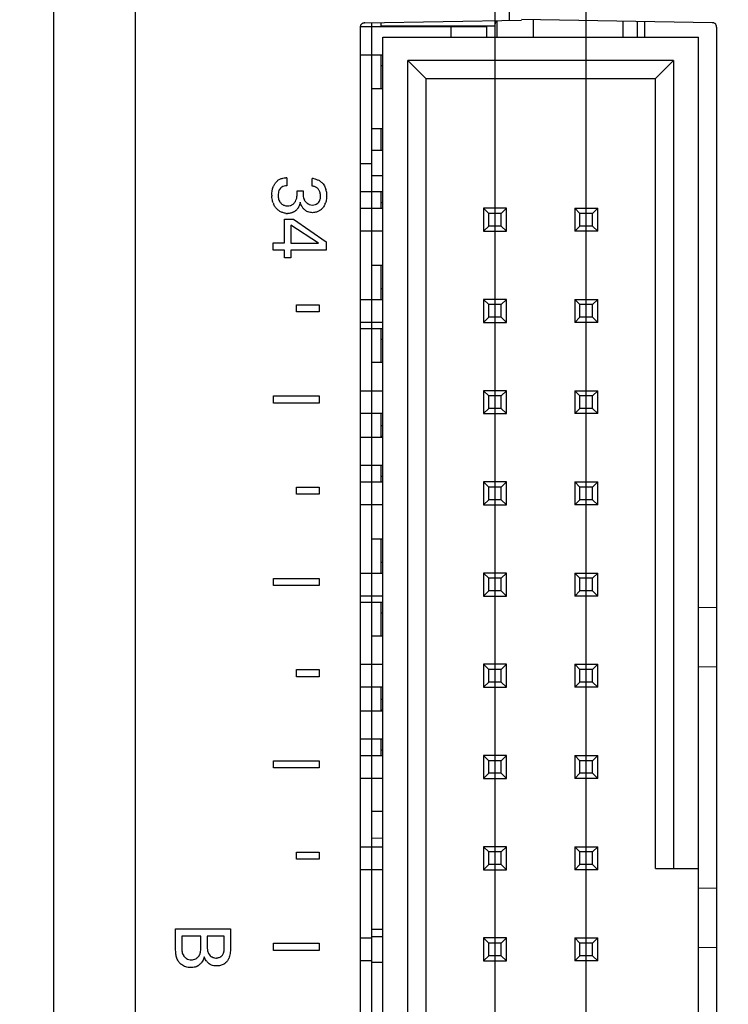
# Model space of a CAD drawing. Header units: inches. Extents: x 0 to 34, y 0 to 22.
# Tile 6 of 129: x 6.2 to 7, y 8.9 to 10. Entities that reach past the tile are written whole.
import ezdxf

# ---------------------------------------------------------------- set-up
doc = ezdxf.new("R2010")
doc.units = ezdxf.units.IN
doc.header["$LTSCALE"] = 1.87
doc.header["$MEASUREMENT"] = 0
doc.layers.get('0').update_dxf_attribs({"linetype": 'CONTINUOUS'})
doc.layers.add('DETAIL', color=7, linetype='CONTINUOUS')
doc.layers.add('DIMENSIONS', color=7, linetype='CONTINUOUS')
doc.styles.get("Standard").update_dxf_attribs({"font": 'txt', "width": 0.8})
doc.dimstyles.new('DIMSTYLE_2', dxfattribs={"dimtxt": 0.125, "dimasz": 0.18, "dimexe": 0.18, "dimexo": 0.0625, "dimgap": 0.09, "dimtad": 0, "dimtih": 1, "dimtoh": 1, "dimzin": 4, "dimdsep": 46, "dimtxsty": 'STANDARD', "dimblk": '_FILLED', "dimblk1": '_FILLED', "dimblk2": '_FILLED', "dimcen": 0.09, "dimadec": 0, "dimazin": 0, "dimtp": 0.02, "dimtm": 0.02, "dimtfac": 1, "dimtofl": 0, "dimtmove": 0, "dimatfit": 3, "dimldrblk": '_FILLED', "dimfxl": 1, "dimtolj": 1, "dimtzin": 4, "dimarcsym": 0})
doc.dimstyles.new('DIMSTYLE_3', dxfattribs={"dimtxt": 0.125, "dimasz": 0.18, "dimexe": 0.18, "dimexo": 0.0625, "dimgap": 0.09, "dimtad": 0, "dimtih": 1, "dimtoh": 1, "dimzin": 4, "dimdsep": 46, "dimtxsty": 'STANDARD', "dimblk": '_FILLED', "dimblk1": '_FILLED', "dimblk2": '_FILLED', "dimcen": 0.09, "dimadec": 0, "dimazin": 0, "dimtp": 0.02, "dimtm": 0.02, "dimtfac": 1, "dimtofl": 0, "dimtmove": 0, "dimatfit": 3, "dimldrblk": '_FILLED', "dimfxl": 1, "dimtolj": 1, "dimtzin": 4, "dimarcsym": 0})
doc.dimstyles.get("Standard").update_dxf_attribs({"dimtxt": 0.125, "dimasz": 0.18, "dimexe": 0.18, "dimexo": 0.0625, "dimgap": 0.09, "dimtad": 0, "dimtih": 1, "dimtoh": 1, "dimzin": 4, "dimdsep": 46, "dimtxsty": 'STANDARD', "dimblk": '_FILLED', "dimblk1": '_FILLED', "dimblk2": '_FILLED', "dimcen": 0.09, "dimadec": 0, "dimazin": 0, "dimtol": 1, "dimtp": 0.02, "dimtm": 0.02, "dimtfac": 1, "dimtofl": 0, "dimtmove": 0, "dimatfit": 3, "dimldrblk": '_FILLED', "dimfxl": 1, "dimtolj": 1, "dimtzin": 4, "dimarcsym": 0})

# ---------------------------------------------------------------- blocks, each defined once
blk = doc.blocks.new('*D48')
at = {"layer": 'DIMENSIONS', "color": 2, "linetype": 'CONTINUOUS'}
blk.add_line((6.8231, 10.4048), (7.8794, 10.4048), dxfattribs=at)
at = {"layer": 'DIMENSIONS', "color": 2, "linetype": 'CONTINUOUS', "insert": (7.9419, 10.4673), "char_height": 0.125, "width": 1.125, "attachment_point": 1, "line_spacing_factor": 0.9}
blk.add_mtext('3.01{\\Ftxt.shx;\\W1.000000;\\H0.125000; }[76.6]', dxfattribs=at)
blk = doc.blocks.new('_FILLED')
at = {"color": 0, "linetype": 'BYBLOCK'}
blk.add_solid([(0, 0), (-1, 0.1736), (-1, -0.1736)], dxfattribs=at)
blk = doc.blocks.new('*D51')
at = {"layer": 'DIMENSIONS', "color": 2, "linetype": 'CONTINUOUS'}
for p, q in [((6.7239, 8.1567), (6.7239, 13.6443)), ((6.824, 8.1435), (6.824, 13.6443)), ((6.7239, 13.5193), (6.3515, 13.5193)), ((6.824, 13.5193), (7.184, 13.5193))]:
    blk.add_line(p, q, dxfattribs=at)
at = {"layer": 'DIMENSIONS', "color": 2, "linetype": 'CONTINUOUS', "xscale": 0.18, "yscale": 0.18, "zscale": 0.18}
blk.add_blockref('_FILLED', (6.7239, 13.5193), dxfattribs=at)
at = {"layer": 'DIMENSIONS', "color": 2, "linetype": 'CONTINUOUS', "xscale": 0.18, "yscale": 0.18, "zscale": 0.18, "rotation": 180}
blk.add_blockref('_FILLED', (6.824, 13.5193), dxfattribs=at)
at = {"layer": 'DIMENSIONS', "color": 2, "linetype": 'CONTINUOUS', "insert": (6.289, 13.5818), "char_height": 0.125, "width": 0.925, "attachment_point": 3, "line_spacing_factor": 0.9}
blk.add_mtext('.10{\\Ftxt.shx;\\W1.000000;\\H0.125000; }[2.5]', dxfattribs=at)

msp = doc.modelspace()

# ---------------------------------------------------------------- linework, layer by layer
at = {"color": 6, "linetype": 'CONTINUOUS'}
for p, q in [((6.3294, 7.4048), (6.3294, 12.7548)), ((6.2394, 12.6648), (6.2394, 7.4948)), ((6.7399, 9.9733), (6.7399, 10.1863)), ((6.5759, 9.9665), (6.7144, 9.9665)), ((6.7234, 9.9671), (6.5988, 9.9671)), ((6.6756, 9.9548), (6.6756, 9.9665)), ((6.7144, 9.9668), (6.7144, 9.9548)), ((6.7247, 9.973), (6.7234, 9.9671)), ((6.7259, 9.973), (6.7259, 9.9548)), ((6.7661, 9.9548), (6.7661, 9.9737)), ((6.8645, 9.9548), (6.8645, 9.9725)), ((6.8803, 9.9548), (6.8803, 9.9722)), ((6.8882, 9.9548), (6.8882, 9.9721)), ((6.9669, 9.9658), (6.9669, 7.9438)), ((6.6008, 9.9548), (6.9472, 9.9548)), ((6.9472, 7.9548), (6.9472, 9.9548)), ((6.5988, 9.9352), (6.5759, 9.9352)), ((6.5988, 9.9238), (6.6008, 9.9238)), ((6.6283, 9.9292), (6.648, 9.9095)), ((6.6283, 7.9804), (6.6283, 9.9292)), ((6.9197, 9.9292), (6.6283, 9.9292)), ((6.9, 9.9095), (6.9197, 9.9292)), ((6.9197, 9.9292), (6.9197, 9.0434)), ((6.648, 9.9095), (6.9, 9.9095)), ((6.648, 9.9095), (6.648, 8.0001)), ((6.9, 9.0434), (6.9, 9.9095)), ((6.6008, 9.8982), (6.5889, 9.8982)), ((6.6008, 9.8545), (6.5889, 9.8545)), ((6.5759, 9.8165), (6.5889, 9.8165)), ((6.5988, 9.7852), (6.5759, 9.7852)), ((6.5988, 9.7738), (6.6008, 9.7738)), ((6.5759, 9.7674), (6.6008, 9.7674)), ((6.7365, 9.7674), (6.7114, 9.7674)), ((6.7171, 9.7617), (6.7114, 9.7674)), ((6.7114, 9.7674), (6.7114, 9.7422)), ((6.7308, 9.7617), (6.7171, 9.7617)), ((6.7171, 9.7479), (6.7171, 9.7617)), ((6.7308, 9.7617), (6.7365, 9.7674)), ((6.7308, 9.7479), (6.7308, 9.7617)), ((6.7365, 9.7422), (6.7365, 9.7674)), ((6.8114, 9.7674), (6.8367, 9.7674)), ((6.8171, 9.7617), (6.8114, 9.7674)), ((6.8114, 9.7674), (6.8114, 9.7422)), ((6.831, 9.7617), (6.8171, 9.7617)), ((6.8171, 9.7479), (6.8171, 9.7617)), ((6.831, 9.7617), (6.8367, 9.7674)), ((6.831, 9.7479), (6.831, 9.7617)), ((6.8367, 9.7422), (6.8367, 9.7674)), ((6.7114, 9.7422), (6.7171, 9.7479)), ((6.7308, 9.7479), (6.7171, 9.7479)), ((6.7365, 9.7422), (6.7308, 9.7479)), ((6.8114, 9.7422), (6.8171, 9.7479)), ((6.831, 9.7479), (6.8171, 9.7479)), ((6.8367, 9.7422), (6.831, 9.7479)), ((6.6008, 9.7422), (6.5759, 9.7422)), ((6.7114, 9.7422), (6.7365, 9.7422)), ((6.8367, 9.7422), (6.8114, 9.7422)), ((6.6008, 9.7045), (6.5889, 9.7045)), ((6.6008, 9.6789), (6.5988, 9.6789)), ((6.5759, 9.6674), (6.6008, 9.6674)), ((6.7365, 9.6674), (6.7114, 9.6674)), ((6.7171, 9.6617), (6.7114, 9.6674)), ((6.7114, 9.6674), (6.7114, 9.6422)), ((6.7308, 9.6617), (6.7171, 9.6617)), ((6.7171, 9.6479), (6.7171, 9.6617)), ((6.7308, 9.6617), (6.7365, 9.6674)), ((6.7308, 9.6479), (6.7308, 9.6617)), ((6.7365, 9.6422), (6.7365, 9.6674)), ((6.8114, 9.6674), (6.8367, 9.6674)), ((6.8171, 9.6617), (6.8114, 9.6674)), ((6.8114, 9.6674), (6.8114, 9.6422)), ((6.831, 9.6617), (6.8171, 9.6617)), ((6.8171, 9.6479), (6.8171, 9.6617)), ((6.831, 9.6617), (6.8367, 9.6674)), ((6.831, 9.6479), (6.831, 9.6617)), ((6.8367, 9.6422), (6.8367, 9.6674)), ((6.6008, 9.6422), (6.5759, 9.6422)), ((6.7114, 9.6422), (6.7171, 9.6479)), ((6.7114, 9.6422), (6.7365, 9.6422)), ((6.7308, 9.6479), (6.7171, 9.6479)), ((6.7365, 9.6422), (6.7308, 9.6479)), ((6.8114, 9.6422), (6.8171, 9.6479)), ((6.8367, 9.6422), (6.8114, 9.6422)), ((6.831, 9.6479), (6.8171, 9.6479)), ((6.8367, 9.6422), (6.831, 9.6479)), ((6.5988, 9.6352), (6.5759, 9.6352)), ((6.5988, 9.6238), (6.6008, 9.6238)), ((6.6008, 9.5982), (6.5889, 9.5982)), ((6.5759, 9.5674), (6.6008, 9.5674)), ((6.7365, 9.5674), (6.7114, 9.5674)), ((6.7171, 9.5617), (6.7114, 9.5674)), ((6.7114, 9.5674), (6.7114, 9.5422)), ((6.7308, 9.5617), (6.7365, 9.5674)), ((6.7365, 9.5422), (6.7365, 9.5674)), ((6.8114, 9.5674), (6.8367, 9.5674)), ((6.8171, 9.5617), (6.8114, 9.5674)), ((6.8114, 9.5674), (6.8114, 9.5422)), ((6.831, 9.5617), (6.8367, 9.5674)), ((6.8367, 9.5422), (6.8367, 9.5674)), ((6.7308, 9.5617), (6.7171, 9.5617)), ((6.7171, 9.5479), (6.7171, 9.5617)), ((6.7308, 9.5479), (6.7308, 9.5617)), ((6.831, 9.5617), (6.8171, 9.5617)), ((6.8171, 9.5479), (6.8171, 9.5617)), ((6.831, 9.5479), (6.831, 9.5617)), ((6.6008, 9.5422), (6.5759, 9.5422)), ((6.7114, 9.5422), (6.7171, 9.5479)), ((6.7114, 9.5422), (6.7365, 9.5422)), ((6.7308, 9.5479), (6.7171, 9.5479)), ((6.7365, 9.5422), (6.7308, 9.5479)), ((6.8114, 9.5422), (6.8171, 9.5479)), ((6.8367, 9.5422), (6.8114, 9.5422)), ((6.831, 9.5479), (6.8171, 9.5479)), ((6.8367, 9.5422), (6.831, 9.5479)), ((6.6008, 9.5289), (6.5988, 9.5289)), ((6.5759, 9.5165), (6.6008, 9.5165)), ((6.5988, 9.4852), (6.5759, 9.4852)), ((6.5759, 9.4674), (6.6008, 9.4674)), ((6.5988, 9.4738), (6.6008, 9.4738)), ((6.7365, 9.4674), (6.7114, 9.4674)), ((6.7171, 9.4617), (6.7114, 9.4674)), ((6.7114, 9.4674), (6.7114, 9.4422)), ((6.7308, 9.4617), (6.7365, 9.4674)), ((6.7365, 9.4422), (6.7365, 9.4674)), ((6.8114, 9.4674), (6.8367, 9.4674)), ((6.8171, 9.4617), (6.8114, 9.4674)), ((6.8114, 9.4674), (6.8114, 9.4422)), ((6.831, 9.4617), (6.8367, 9.4674)), ((6.8367, 9.4422), (6.8367, 9.4674)), ((6.7308, 9.4617), (6.7171, 9.4617)), ((6.7171, 9.4479), (6.7171, 9.4617)), ((6.7308, 9.4479), (6.7308, 9.4617)), ((6.831, 9.4617), (6.8171, 9.4617)), ((6.8171, 9.4479), (6.8171, 9.4617)), ((6.831, 9.4479), (6.831, 9.4617)), ((6.7114, 9.4422), (6.7171, 9.4479)), ((6.7308, 9.4479), (6.7171, 9.4479)), ((6.7365, 9.4422), (6.7308, 9.4479)), ((6.8114, 9.4422), (6.8171, 9.4479)), ((6.831, 9.4479), (6.8171, 9.4479)), ((6.8367, 9.4422), (6.831, 9.4479)), ((6.6008, 9.4422), (6.5759, 9.4422)), ((6.7114, 9.4422), (6.7365, 9.4422)), ((6.8367, 9.4422), (6.8114, 9.4422)), ((6.6008, 9.4045), (6.5889, 9.4045)), ((6.6008, 9.3789), (6.5988, 9.3789)), ((6.5759, 9.3674), (6.6008, 9.3674)), ((6.7365, 9.3674), (6.7114, 9.3674)), ((6.7171, 9.3617), (6.7114, 9.3674)), ((6.7114, 9.3674), (6.7114, 9.3422)), ((6.7308, 9.3617), (6.7171, 9.3617)), ((6.7171, 9.3479), (6.7171, 9.3617)), ((6.7308, 9.3617), (6.7365, 9.3674)), ((6.7308, 9.3479), (6.7308, 9.3617)), ((6.7365, 9.3422), (6.7365, 9.3674)), ((6.8114, 9.3674), (6.8367, 9.3674)), ((6.8171, 9.3617), (6.8114, 9.3674)), ((6.8114, 9.3674), (6.8114, 9.3422)), ((6.831, 9.3617), (6.8171, 9.3617)), ((6.8171, 9.3479), (6.8171, 9.3617)), ((6.831, 9.3617), (6.8367, 9.3674)), ((6.831, 9.3479), (6.831, 9.3617)), ((6.8367, 9.3422), (6.8367, 9.3674)), ((6.7114, 9.3422), (6.7171, 9.3479)), ((6.7308, 9.3479), (6.7171, 9.3479)), ((6.7365, 9.3422), (6.7308, 9.3479)), ((6.8114, 9.3422), (6.8171, 9.3479)), ((6.831, 9.3479), (6.8171, 9.3479)), ((6.8367, 9.3422), (6.831, 9.3479)), ((6.6008, 9.3422), (6.5759, 9.3422)), ((6.7114, 9.3422), (6.7365, 9.3422)), ((6.8367, 9.3422), (6.8114, 9.3422)), ((6.5988, 9.3352), (6.5759, 9.3352)), ((6.9472, 9.3296), (6.9669, 9.33)), ((6.5988, 9.3238), (6.6008, 9.3238)), ((6.6008, 9.2982), (6.5889, 9.2982)), ((6.5759, 9.2674), (6.6008, 9.2674)), ((6.7365, 9.2674), (6.7114, 9.2674)), ((6.7171, 9.2617), (6.7114, 9.2674)), ((6.7114, 9.2674), (6.7114, 9.2422)), ((6.7308, 9.2617), (6.7171, 9.2617)), ((6.7171, 9.2479), (6.7171, 9.2617)), ((6.7308, 9.2617), (6.7365, 9.2674)), ((6.7308, 9.2479), (6.7308, 9.2617)), ((6.7365, 9.2422), (6.7365, 9.2674)), ((6.8114, 9.2674), (6.8367, 9.2674)), ((6.8171, 9.2617), (6.8114, 9.2674)), ((6.8114, 9.2674), (6.8114, 9.2422)), ((6.831, 9.2617), (6.8171, 9.2617)), ((6.8171, 9.2479), (6.8171, 9.2617)), ((6.831, 9.2617), (6.8367, 9.2674)), ((6.831, 9.2479), (6.831, 9.2617)), ((6.8367, 9.2422), (6.8367, 9.2674)), ((6.9472, 9.265), (6.9669, 9.2646)), ((6.6008, 9.2422), (6.5759, 9.2422)), ((6.7114, 9.2422), (6.7171, 9.2479)), ((6.7114, 9.2422), (6.7365, 9.2422)), ((6.7308, 9.2479), (6.7171, 9.2479)), ((6.7365, 9.2422), (6.7308, 9.2479)), ((6.8114, 9.2422), (6.8171, 9.2479)), ((6.8367, 9.2422), (6.8114, 9.2422)), ((6.831, 9.2479), (6.8171, 9.2479)), ((6.8367, 9.2422), (6.831, 9.2479)), ((6.6008, 9.2289), (6.5988, 9.2289)), ((6.5759, 9.2165), (6.6008, 9.2165)), ((6.5988, 9.1852), (6.5759, 9.1852)), ((6.5759, 9.1674), (6.6008, 9.1674)), ((6.5988, 9.1738), (6.6008, 9.1738)), ((6.7365, 9.1674), (6.7114, 9.1674)), ((6.7171, 9.1617), (6.7114, 9.1674)), ((6.7114, 9.1674), (6.7114, 9.1422)), ((6.7308, 9.1617), (6.7365, 9.1674)), ((6.7365, 9.1422), (6.7365, 9.1674)), ((6.8114, 9.1674), (6.8367, 9.1674)), ((6.8171, 9.1617), (6.8114, 9.1674)), ((6.8114, 9.1674), (6.8114, 9.1422)), ((6.831, 9.1617), (6.8367, 9.1674)), ((6.8367, 9.1422), (6.8367, 9.1674)), ((6.7308, 9.1617), (6.7171, 9.1617)), ((6.7171, 9.1479), (6.7171, 9.1617)), ((6.7308, 9.1479), (6.7308, 9.1617)), ((6.831, 9.1617), (6.8171, 9.1617)), ((6.8171, 9.1479), (6.8171, 9.1617)), ((6.831, 9.1479), (6.831, 9.1617)), ((6.7114, 9.1422), (6.7171, 9.1479)), ((6.7308, 9.1479), (6.7171, 9.1479)), ((6.7365, 9.1422), (6.7308, 9.1479)), ((6.8114, 9.1422), (6.8171, 9.1479)), ((6.831, 9.1479), (6.8171, 9.1479)), ((6.8367, 9.1422), (6.831, 9.1479)), ((6.6008, 9.1422), (6.5759, 9.1422)), ((6.7114, 9.1422), (6.7365, 9.1422)), ((6.8367, 9.1422), (6.8114, 9.1422)), ((6.6008, 9.1061), (6.5889, 9.1061)), ((6.5759, 9.0674), (6.6008, 9.0674)), ((6.6008, 9.0765), (6.5889, 9.0767)), ((6.7365, 9.0674), (6.7114, 9.0674)), ((6.7171, 9.0617), (6.7114, 9.0674)), ((6.7114, 9.0674), (6.7114, 9.0422)), ((6.7308, 9.0617), (6.7365, 9.0674)), ((6.7365, 9.0422), (6.7365, 9.0674)), ((6.8114, 9.0674), (6.8367, 9.0674)), ((6.8171, 9.0617), (6.8114, 9.0674)), ((6.8114, 9.0674), (6.8114, 9.0422)), ((6.831, 9.0617), (6.8367, 9.0674)), ((6.8367, 9.0422), (6.8367, 9.0674)), ((6.7308, 9.0617), (6.7171, 9.0617)), ((6.7171, 9.0479), (6.7171, 9.0617)), ((6.7308, 9.0479), (6.7308, 9.0617)), ((6.831, 9.0617), (6.8171, 9.0617)), ((6.8171, 9.0479), (6.8171, 9.0617)), ((6.831, 9.0479), (6.831, 9.0617)), ((6.7114, 9.0422), (6.7171, 9.0479)), ((6.7308, 9.0479), (6.7171, 9.0479)), ((6.7365, 9.0422), (6.7308, 9.0479)), ((6.8114, 9.0422), (6.8171, 9.0479)), ((6.831, 9.0479), (6.8171, 9.0479)), ((6.8367, 9.0422), (6.831, 9.0479)), ((6.6008, 9.0422), (6.5759, 9.0422)), ((6.7114, 9.0422), (6.7365, 9.0422)), ((6.8367, 9.0422), (6.8114, 9.0422)), ((6.9, 9.0434), (6.9472, 9.0434)), ((6.9472, 9.0221), (6.9669, 9.0225)), ((6.6008, 8.9766), (6.5889, 8.9766)), ((6.5759, 8.9674), (6.5889, 8.9674)), ((6.7365, 8.9674), (6.7114, 8.9674)), ((6.7171, 8.9617), (6.7114, 8.9674)), ((6.7114, 8.9674), (6.7114, 8.9422)), ((6.7308, 8.9617), (6.7171, 8.9617)), ((6.7171, 8.9479), (6.7171, 8.9617)), ((6.7308, 8.9617), (6.7365, 8.9674)), ((6.7308, 8.9479), (6.7308, 8.9617)), ((6.7365, 8.9422), (6.7365, 8.9674)), ((6.8114, 8.9674), (6.8367, 8.9674)), ((6.8171, 8.9617), (6.8114, 8.9674)), ((6.8114, 8.9674), (6.8114, 8.9422)), ((6.831, 8.9617), (6.8171, 8.9617)), ((6.8171, 8.9479), (6.8171, 8.9617)), ((6.831, 8.9617), (6.8367, 8.9674)), ((6.831, 8.9479), (6.831, 8.9617)), ((6.8367, 8.9422), (6.8367, 8.9674)), ((6.9472, 8.9575), (6.9669, 8.9571)), ((6.5889, 8.9422), (6.5759, 8.9422)), ((6.7114, 8.9422), (6.7171, 8.9479)), ((6.7114, 8.9422), (6.7365, 8.9422)), ((6.7308, 8.9479), (6.7171, 8.9479)), ((6.7365, 8.9422), (6.7308, 8.9479)), ((6.8114, 8.9422), (6.8171, 8.9479)), ((6.8367, 8.9422), (6.8114, 8.9422)), ((6.831, 8.9479), (6.8171, 8.9479)), ((6.8367, 8.9422), (6.831, 8.9479))]:
    msp.add_line(p, q, dxfattribs=at)
at = {"color": 7, "linetype": 'CONTINUOUS'}
for p, q in [((6.962, 9.9708), (6.7529, 9.9744)), ((6.5759, 9.9655), (6.5759, 7.9441)), ((6.5809, 9.9705), (6.7529, 9.9735)), ((6.5889, 7.9389), (6.5889, 9.9707)), ((6.5988, 9.9671), (6.5988, 9.9708)), ((6.6008, 7.9548), (6.6008, 9.9548)), ((6.5988, 9.8982), (6.5988, 9.9356)), ((6.5988, 9.9356), (6.6008, 9.9356)), ((6.5988, 9.8308), (6.5988, 9.8545)), ((6.6008, 9.8308), (6.5889, 9.8308)), ((6.5889, 9.8032), (6.6008, 9.8032)), ((6.4953, 9.8009), (6.4953, 9.7921)), ((6.5234, 9.7916), (6.5234, 9.8)), ((6.5353, 9.7941), (6.5368, 9.7919)), ((6.4868, 9.7867), (6.4864, 9.7854)), ((6.5067, 9.7863), (6.5134, 9.7863)), ((6.5988, 9.7856), (6.6008, 9.7856)), ((6.5988, 9.7674), (6.5988, 9.7856)), ((6.4868, 9.7763), (6.4877, 9.7745)), ((6.5055, 9.7762), (6.5063, 9.7783)), ((6.5305, 9.774), (6.5312, 9.775)), ((6.5326, 9.7656), (6.5295, 9.7638)), ((6.493, 9.7294), (6.493, 9.7554)), ((6.493, 9.7554), (6.5029, 9.7554)), ((6.5301, 9.7291), (6.4997, 9.749)), ((6.4997, 9.749), (6.4997, 9.7291)), ((6.5029, 9.7554), (6.5388, 9.7304)), ((6.4805, 9.7294), (6.493, 9.7294)), ((6.4805, 9.7214), (6.4805, 9.7294)), ((6.4997, 9.7291), (6.5301, 9.7291)), ((6.5388, 9.7304), (6.5388, 9.7214)), ((6.493, 9.7214), (6.4805, 9.7214)), ((6.493, 9.713), (6.493, 9.7214)), ((6.5388, 9.7214), (6.4997, 9.7214)), ((6.4997, 9.7214), (6.4997, 9.713)), ((6.4997, 9.713), (6.493, 9.713)), ((6.5988, 9.6671), (6.5988, 9.7045)), ((6.506, 9.6616), (6.5309, 9.6616)), ((6.506, 9.6538), (6.506, 9.6616)), ((6.5309, 9.6616), (6.5309, 9.6538)), ((6.5309, 9.6538), (6.506, 9.6538)), ((6.5988, 9.6356), (6.6008, 9.6356)), ((6.5988, 9.5982), (6.5988, 9.6356)), ((6.481, 9.5616), (6.5309, 9.5616)), ((6.481, 9.5538), (6.481, 9.5616)), ((6.5309, 9.5538), (6.481, 9.5538)), ((6.5309, 9.5616), (6.5309, 9.5538)), ((6.5988, 9.5171), (6.5988, 9.5422)), ((6.6008, 9.5171), (6.5988, 9.5171)), ((6.5988, 9.4856), (6.6008, 9.4856)), ((6.5988, 9.4674), (6.5988, 9.4856)), ((6.506, 9.4616), (6.5309, 9.4616)), ((6.506, 9.4538), (6.506, 9.4616)), ((6.5309, 9.4616), (6.5309, 9.4538)), ((6.5309, 9.4538), (6.506, 9.4538)), ((6.5988, 9.3671), (6.5988, 9.4045)), ((6.481, 9.3616), (6.5309, 9.3616)), ((6.481, 9.3538), (6.481, 9.3616)), ((6.5309, 9.3616), (6.5309, 9.3538)), ((6.5309, 9.3538), (6.481, 9.3538)), ((6.5988, 9.3356), (6.6008, 9.3356)), ((6.5988, 9.2982), (6.5988, 9.3356)), ((6.506, 9.2616), (6.5309, 9.2616)), ((6.506, 9.2538), (6.506, 9.2616)), ((6.5309, 9.2616), (6.5309, 9.2538)), ((6.5309, 9.2538), (6.506, 9.2538)), ((6.5988, 9.2171), (6.5988, 9.2422)), ((6.6008, 9.2171), (6.5988, 9.2171)), ((6.5988, 9.1856), (6.6008, 9.1856)), ((6.5988, 9.1674), (6.5988, 9.1856)), ((6.481, 9.1616), (6.5309, 9.1616)), ((6.481, 9.1538), (6.481, 9.1616)), ((6.5309, 9.1538), (6.481, 9.1538)), ((6.5309, 9.1616), (6.5309, 9.1538)), ((6.506, 9.0616), (6.5309, 9.0616)), ((6.506, 9.0538), (6.506, 9.0616)), ((6.5309, 9.0616), (6.5309, 9.0538)), ((6.5309, 9.0538), (6.506, 9.0538)), ((6.3735, 8.9776), (6.4336, 8.9776)), ((6.3735, 8.9557), (6.3735, 8.9776)), ((6.4336, 8.9776), (6.4336, 8.9561)), ((6.401, 8.9695), (6.3802, 8.9695)), ((6.3802, 8.9695), (6.3802, 8.9553)), ((6.401, 8.9549), (6.401, 8.9695)), ((6.4267, 8.9695), (6.4082, 8.9695)), ((6.4082, 8.9695), (6.4082, 8.9578)), ((6.4267, 8.9575), (6.4267, 8.9695)), ((6.481, 8.9616), (6.5309, 8.9616)), ((6.481, 8.9538), (6.481, 8.9616)), ((6.5309, 8.9616), (6.5309, 8.9538)), ((6.6008, 8.9686), (6.5889, 8.9686)), ((6.3737, 8.9506), (6.3735, 8.9557)), ((6.3811, 8.95), (6.3823, 8.9477)), ((6.3993, 8.948), (6.4002, 8.9497)), ((6.4085, 8.9533), (6.4095, 8.9505)), ((6.4095, 8.9505), (6.4106, 8.9488)), ((6.4254, 8.9493), (6.4261, 8.9509)), ((6.4261, 8.9509), (6.4266, 8.9533)), ((6.5309, 8.9538), (6.481, 8.9538)), ((6.5889, 8.941), (6.6008, 8.941))]:
    msp.add_line(p, q, dxfattribs=at)
for centre, radius, start, end in [((6.4961, 9.7771), 0.0238, 91.8276, 94.1885), ((6.5219, 9.7806), 0.0194, 78.9052, 85.5793), ((6.5229, 9.7835), 0.0163, 57.9016, 64.243), ((6.5081, 9.7816), 0.029, 179.9033, 182.2319), ((6.5057, 9.7815), 0.0198, 180.2102, 183.0182), ((6.4957, 9.7832), 0.00957, 153.2189, 158.4957), ((6.5236, 9.7833), 0.00811, 52.8089, 59.6359), ((6.5193, 9.7826), 0.0198, 9.9669, 16.317), ((6.5057, 9.7813), 0.0335, 358.0595, 0.1027), ((6.4994, 9.7801), 0.0202, 199.8117, 204.2515), ((6.496, 9.7799), 0.0099, 212.9023, 232.9515), ((6.4958, 9.7797), 0.0096, 232.966, 242.7951), ((6.5244, 9.7815), 0.0109, 206.7087, 213.9931), ((6.5244, 9.7818), 0.0111, 235.3779, 241.3084), ((6.5242, 9.7796), 0.00851, 293.3644, 299.0946), ((6.5205, 9.7793), 0.0184, 337.2307, 341.4376), ((6.4968, 9.7789), 0.0173, 234.4415, 246.7103), ((6.4963, 9.777), 0.0154, 263.3411, 266.1804), ((6.4963, 9.7766), 0.015, 266.1806, 269.0332), ((6.4966, 9.7758), 0.014, 289.4647, 296.5987), ((6.4969, 9.7752), 0.0133, 296.669, 300.0268), ((6.5237, 9.7775), 0.0148, 306.9576, 317.1303), ((6.4005, 8.9551), 0.0202, 179.5793, 182.3851), ((6.3885, 8.9542), 0.0125, 339.0881, 343.2885), ((6.3851, 8.9548), 0.016, 356.9807, 0.4132), ((6.3905, 8.9536), 0.0101, 215.3815, 232.5665), ((6.3903, 8.9532), 0.0097, 232.6141, 239.4816), ((6.3912, 8.9534), 0.00979, 296.5708, 305.9502), ((6.3914, 8.9485), 0.0133, 319.615, 325.4821), ((6.4183, 8.9556), 0.0103, 237.5981, 245.5302), ((6.4182, 8.9544), 0.00884, 296.7933, 305.4718), ((6.3911, 8.9487), 0.0137, 293.1103, 298.3265)]:
    msp.add_arc(centre, radius, start, end, dxfattribs=at)
for points, knots in [([(6.5809, 9.9705), (6.5805, 9.9705), (6.5799, 9.9705), (6.5789, 9.9703), (6.578, 9.9699), (6.5772, 9.9692), (6.5766, 9.9684), (6.576, 9.9672), (6.5759, 9.9662), (6.5759, 9.9655)], [0, 0, 0, 0, 0.125206, 0.250654, 0.374891, 0.499921, 0.625836, 0.751218, 1, 1, 1, 1]), ([(6.9669, 9.9658), (6.967, 9.9661), (6.9669, 9.9668), (6.9667, 9.9678), (6.9664, 9.9687), (6.9657, 9.9695), (6.9649, 9.9701), (6.9637, 9.9707), (6.9627, 9.9708), (6.962, 9.9708)], [0, 0, 0, 0, 0.125285, 0.250805, 0.375083, 0.50012, 0.626023, 0.751366, 1, 1, 1, 1]), ([(6.4791, 9.7816), (6.4791, 9.7847), (6.4797, 9.7889), (6.4814, 9.7926), (6.4819, 9.7935)], [0, 0, 0, 0, 0.749083, 1, 1, 1, 1]), ([(6.4819, 9.7935), (6.4821, 9.7939), (6.483, 9.7953), (6.4841, 9.7966), (6.4851, 9.7975)], [0, 0, 0, 0, 0.251085, 1, 1, 1, 1]), ([(6.49, 9.7906), (6.4894, 9.7902), (6.4883, 9.7893), (6.4875, 9.7881), (6.4871, 9.7875)], [0, 0, 0, 0, 0.501832, 1, 1, 1, 1]), ([(6.4879, 9.7993), (6.4889, 9.7997), (6.491, 9.8004), (6.4932, 9.8008), (6.4943, 9.8008)], [0, 0, 0, 0, 0.499917, 1, 1, 1, 1]), ([(6.4953, 9.7921), (6.4944, 9.792), (6.4925, 9.7918), (6.4908, 9.7911), (6.49, 9.7906)], [0, 0, 0, 0, 0.499362, 1, 1, 1, 1]), ([(6.5277, 9.7903), (6.5274, 9.7905), (6.526, 9.7912), (6.5245, 9.7915), (6.5234, 9.7916)], [0, 0, 0, 0, 0.250741, 1, 1, 1, 1]), ([(6.5257, 9.7997), (6.5268, 9.7994), (6.5282, 9.799), (6.5296, 9.7984), (6.53, 9.7982)], [0, 0, 0, 0, 0.749524, 1, 1, 1, 1]), ([(6.5315, 9.7974), (6.5319, 9.7971), (6.5333, 9.7962), (6.5345, 9.7951), (6.5353, 9.7941)], [0, 0, 0, 0, 0.250877, 1, 1, 1, 1]), ([(6.4804, 9.7733), (6.4802, 9.7739), (6.4795, 9.7762), (6.4792, 9.7786), (6.4791, 9.7805)], [0, 0, 0, 0, 0.250703, 1, 1, 1, 1]), ([(6.4864, 9.7854), (6.4863, 9.7851), (6.486, 9.7838), (6.4859, 9.7825), (6.4859, 9.7815)], [0, 0, 0, 0, 0.251239, 1, 1, 1, 1]), ([(6.5063, 9.7783), (6.5064, 9.779), (6.5066, 9.7803), (6.5067, 9.7823), (6.5068, 9.7843), (6.5067, 9.7856), (6.5067, 9.7863)], [0, 0, 0, 0, 0.250017, 0.499987, 0.750029, 1, 1, 1, 1]), ([(6.5134, 9.7863), (6.5132, 9.7847), (6.5131, 9.7814), (6.514, 9.7781), (6.5147, 9.7766)], [0, 0, 0, 0, 0.499258, 1, 1, 1, 1]), ([(6.5313, 9.7862), (6.5311, 9.7866), (6.5304, 9.7879), (6.5294, 9.7891), (6.5285, 9.7898)], [0, 0, 0, 0, 0.250885, 1, 1, 1, 1]), ([(6.5312, 9.775), (6.5315, 9.7755), (6.5319, 9.7765), (6.5324, 9.7785), (6.5325, 9.78), (6.5325, 9.7811)], [0, 0, 0, 0, 0.250687, 0.501952, 1, 1, 1, 1]), ([(6.5325, 9.7811), (6.5325, 9.7815), (6.5323, 9.7833), (6.5319, 9.785), (6.5313, 9.7862)], [0, 0, 0, 0, 0.250084, 1, 1, 1, 1]), ([(6.5391, 9.7801), (6.5391, 9.7784), (6.5388, 9.7761), (6.5382, 9.7739), (6.538, 9.7734)], [0, 0, 0, 0, 0.749507, 1, 1, 1, 1]), ([(6.5388, 9.7861), (6.5389, 9.7857), (6.5391, 9.7841), (6.5392, 9.7825), (6.5391, 9.7813)], [0, 0, 0, 0, 0.250505, 1, 1, 1, 1]), ([(6.4838, 9.7674), (6.483, 9.7684), (6.482, 9.7699), (6.4812, 9.7714), (6.481, 9.7718)], [0, 0, 0, 0, 0.749181, 1, 1, 1, 1]), ([(6.4914, 9.7711), (6.4918, 9.771), (6.4933, 9.7703), (6.4949, 9.77), (6.4961, 9.77)], [0, 0, 0, 0, 0.251437, 1, 1, 1, 1]), ([(6.4961, 9.77), (6.4971, 9.77), (6.4986, 9.7701), (6.5005, 9.7708), (6.5018, 9.7715), (6.503, 9.7725), (6.5044, 9.774), (6.5051, 9.7753), (6.5055, 9.7762)], [0, 0, 0, 0, 0.249577, 0.374747, 0.499808, 0.625134, 0.750499, 1, 1, 1, 1]), ([(6.51, 9.774), (6.51, 9.7734), (6.5096, 9.7712), (6.5087, 9.769), (6.5078, 9.7676)], [0, 0, 0, 0, 0.250178, 1, 1, 1, 1]), ([(6.5131, 9.7678), (6.5127, 9.7683), (6.5114, 9.7702), (6.5105, 9.7723), (6.51, 9.774)], [0, 0, 0, 0, 0.250694, 1, 1, 1, 1]), ([(6.5154, 9.7755), (6.5159, 9.7746), (6.5168, 9.7737), (6.5179, 9.7729), (6.5181, 9.7727)], [0, 0, 0, 0, 0.748429, 1, 1, 1, 1]), ([(6.5191, 9.7721), (6.5194, 9.7719), (6.5208, 9.7713), (6.5223, 9.7709), (6.5234, 9.7709)], [0, 0, 0, 0, 0.252831, 1, 1, 1, 1]), ([(6.5234, 9.7709), (6.5245, 9.771), (6.5259, 9.7711), (6.5272, 9.7716), (6.5275, 9.7718)], [0, 0, 0, 0, 0.749308, 1, 1, 1, 1]), ([(6.5283, 9.7721), (6.5285, 9.7723), (6.5293, 9.7728), (6.53, 9.7734), (6.5305, 9.774)], [0, 0, 0, 0, 0.251648, 1, 1, 1, 1]), ([(6.5375, 9.7721), (6.5373, 9.7717), (6.5365, 9.77), (6.5355, 9.7684), (6.5345, 9.7674)], [0, 0, 0, 0, 0.251181, 1, 1, 1, 1]), ([(6.4946, 9.7617), (6.4934, 9.7619), (6.4918, 9.7623), (6.4903, 9.7628), (6.4899, 9.763)], [0, 0, 0, 0, 0.749055, 1, 1, 1, 1]), ([(6.5013, 9.7626), (6.5008, 9.7624), (6.4991, 9.7619), (6.4974, 9.7617), (6.4961, 9.7616)], [0, 0, 0, 0, 0.250679, 1, 1, 1, 1]), ([(6.5078, 9.7676), (6.5072, 9.7668), (6.506, 9.7653), (6.5044, 9.7641), (6.5035, 9.7636)], [0, 0, 0, 0, 0.499292, 1, 1, 1, 1]), ([(6.5176, 9.7639), (6.5167, 9.7644), (6.515, 9.7655), (6.5137, 9.767), (6.5131, 9.7678)], [0, 0, 0, 0, 0.499223, 1, 1, 1, 1]), ([(6.5236, 9.7625), (6.522, 9.7625), (6.52, 9.7629), (6.5181, 9.7637), (6.5176, 9.7639)], [0, 0, 0, 0, 0.749441, 1, 1, 1, 1]), ([(6.5295, 9.7638), (6.5291, 9.7636), (6.5272, 9.7629), (6.5251, 9.7625), (6.5236, 9.7625)], [0, 0, 0, 0, 0.252067, 1, 1, 1, 1]), ([(6.3763, 8.9421), (6.3755, 8.9434), (6.3742, 8.9462), (6.3738, 8.9491), (6.3737, 8.9506)], [0, 0, 0, 0, 0.499821, 1, 1, 1, 1]), ([(6.4004, 8.9506), (6.4005, 8.9509), (6.4008, 8.952), (6.401, 8.9531), (6.401, 8.954)], [0, 0, 0, 0, 0.250821, 1, 1, 1, 1]), ([(6.4082, 8.9578), (6.4081, 8.9567), (6.4082, 8.9552), (6.4084, 8.9537), (6.4085, 8.9533)], [0, 0, 0, 0, 0.749164, 1, 1, 1, 1]), ([(6.4106, 8.9488), (6.411, 8.9482), (6.4117, 8.9475), (6.4125, 8.947), (6.4127, 8.9469)], [0, 0, 0, 0, 0.748339, 1, 1, 1, 1]), ([(6.4233, 8.9472), (6.4235, 8.9473), (6.4243, 8.9479), (6.425, 8.9487), (6.4254, 8.9493)], [0, 0, 0, 0, 0.252546, 1, 1, 1, 1]), ([(6.4266, 8.9533), (6.4267, 8.9536), (6.4268, 8.955), (6.4268, 8.9565), (6.4267, 8.9575)], [0, 0, 0, 0, 0.251766, 1, 1, 1, 1]), ([(6.4336, 8.9561), (6.4336, 8.9542), (6.4335, 8.9504), (6.4326, 8.9467), (6.4318, 8.9449)], [0, 0, 0, 0, 0.500063, 1, 1, 1, 1]), ([(6.3798, 8.9382), (6.3795, 8.9385), (6.3782, 8.9396), (6.377, 8.941), (6.3763, 8.9421)], [0, 0, 0, 0, 0.25067, 1, 1, 1, 1]), ([(6.3899, 8.9349), (6.3881, 8.9349), (6.3845, 8.9354), (6.3813, 8.9371), (6.3798, 8.9382)], [0, 0, 0, 0, 0.500016, 1, 1, 1, 1]), ([(6.3853, 8.9449), (6.3861, 8.9444), (6.3879, 8.9437), (6.3897, 8.9435), (6.3906, 8.9434)], [0, 0, 0, 0, 0.501005, 1, 1, 1, 1]), ([(6.3906, 8.9434), (6.3915, 8.9435), (6.3932, 8.9437), (6.3948, 8.9442), (6.3956, 8.9446)], [0, 0, 0, 0, 0.499539, 1, 1, 1, 1]), ([(6.3969, 8.9455), (6.3974, 8.9458), (6.3983, 8.9466), (6.399, 8.9475), (6.3993, 8.948)], [0, 0, 0, 0, 0.501098, 1, 1, 1, 1]), ([(6.4016, 8.9399), (6.4007, 8.9389), (6.3994, 8.9378), (6.398, 8.9369), (6.3976, 8.9367)], [0, 0, 0, 0, 0.749525, 1, 1, 1, 1]), ([(6.4049, 8.9469), (6.4048, 8.9463), (6.4042, 8.9443), (6.4033, 8.9423), (6.4024, 8.941)], [0, 0, 0, 0, 0.249862, 1, 1, 1, 1]), ([(6.4081, 8.9412), (6.4077, 8.9416), (6.4064, 8.9433), (6.4054, 8.9453), (6.4049, 8.9469)], [0, 0, 0, 0, 0.250732, 1, 1, 1, 1]), ([(6.4184, 8.9367), (6.4165, 8.9366), (6.4125, 8.9372), (6.4093, 8.9397), (6.4081, 8.9412)], [0, 0, 0, 0, 0.499977, 1, 1, 1, 1]), ([(6.414, 8.9462), (6.4143, 8.9461), (6.4155, 8.9456), (6.4167, 8.9453), (6.4177, 8.9453)], [0, 0, 0, 0, 0.252473, 1, 1, 1, 1]), ([(6.4177, 8.9453), (6.4181, 8.9454), (6.4196, 8.9455), (6.4211, 8.946), (6.4222, 8.9465)], [0, 0, 0, 0, 0.249897, 1, 1, 1, 1]), ([(6.4264, 8.9388), (6.4252, 8.9381), (6.4226, 8.9371), (6.4198, 8.9367), (6.4184, 8.9367)], [0, 0, 0, 0, 0.499898, 1, 1, 1, 1]), ([(6.4292, 8.9409), (6.4286, 8.9403), (6.4276, 8.9395), (6.4266, 8.9389), (6.4264, 8.9388)], [0, 0, 0, 0, 0.749092, 1, 1, 1, 1]), ([(6.4318, 8.9449), (6.4316, 8.9446), (6.4309, 8.9431), (6.43, 8.9418), (6.4292, 8.9409)], [0, 0, 0, 0, 0.250806, 1, 1, 1, 1]), ([(6.3965, 8.9362), (6.396, 8.9359), (6.3938, 8.9352), (6.3916, 8.9349), (6.3899, 8.9349)], [0, 0, 0, 0, 0.250534, 1, 1, 1, 1])]:
    msp.add_open_spline(points, degree=3, knots=knots, dxfattribs=at)
for points in [[(6.4851, 9.7975), (6.4859, 9.7982), (6.4869, 9.7988), (6.4879, 9.7993)], [(6.5368, 9.7919), (6.5374, 9.7907), (6.538, 9.7895), (6.5383, 9.7882)], [(6.4859, 9.7805), (6.486, 9.7791), (6.4863, 9.7776), (6.4868, 9.7763)], [(6.4867, 9.7648), (6.4857, 9.7656), (6.4847, 9.7665), (6.4838, 9.7674)], [(6.3803, 8.9543), (6.3803, 8.9528), (6.3806, 8.9513), (6.3811, 8.95)]]:
    msp.add_open_spline(points, degree=3, dxfattribs=at)

# ---------------------------------------------------------------- dimensions: what is measured, and where the dimension line sits
at = {"layer": 'DIMENSIONS', "color": 2, "linetype": 'CONTINUOUS'}
dim = msp.add_linear_dim(base=(6.824, 13.5193), p1=(6.7239, 8.1567), p2=(6.824, 8.1435), dimstyle='DIMSTYLE_3', dxfattribs=at)
dim.commit()
dim.dimension.update_dxf_attribs({"geometry": '*D51', "text_midpoint": (5.6265, 13.5193), "dimtype": 160})
dim = msp.add_ordinate_dim(feature_location=(6.8231, 10.4048), offset=(1.0563, 0), dtype=0, origin=(6.8357, 7.3905), dimstyle='DIMSTYLE_2', dxfattribs=at)
dim.commit()
dim.dimension.update_dxf_attribs({"geometry": '*D48', "text_midpoint": (8.5044, 10.4048)})

# ---------------------------------------------------------------- leaders
at = {"layer": 'DETAIL', "color": 2, "linetype": 'CONTINUOUS'}
msp.add_leader([(6.8359, 10.3929), (7.9419, 9.7577), (8.1219, 9.7577)], dimstyle='STANDARD', override={"dimtad": 0}, dxfattribs=at)

doc.saveas('drawing.dxf')
